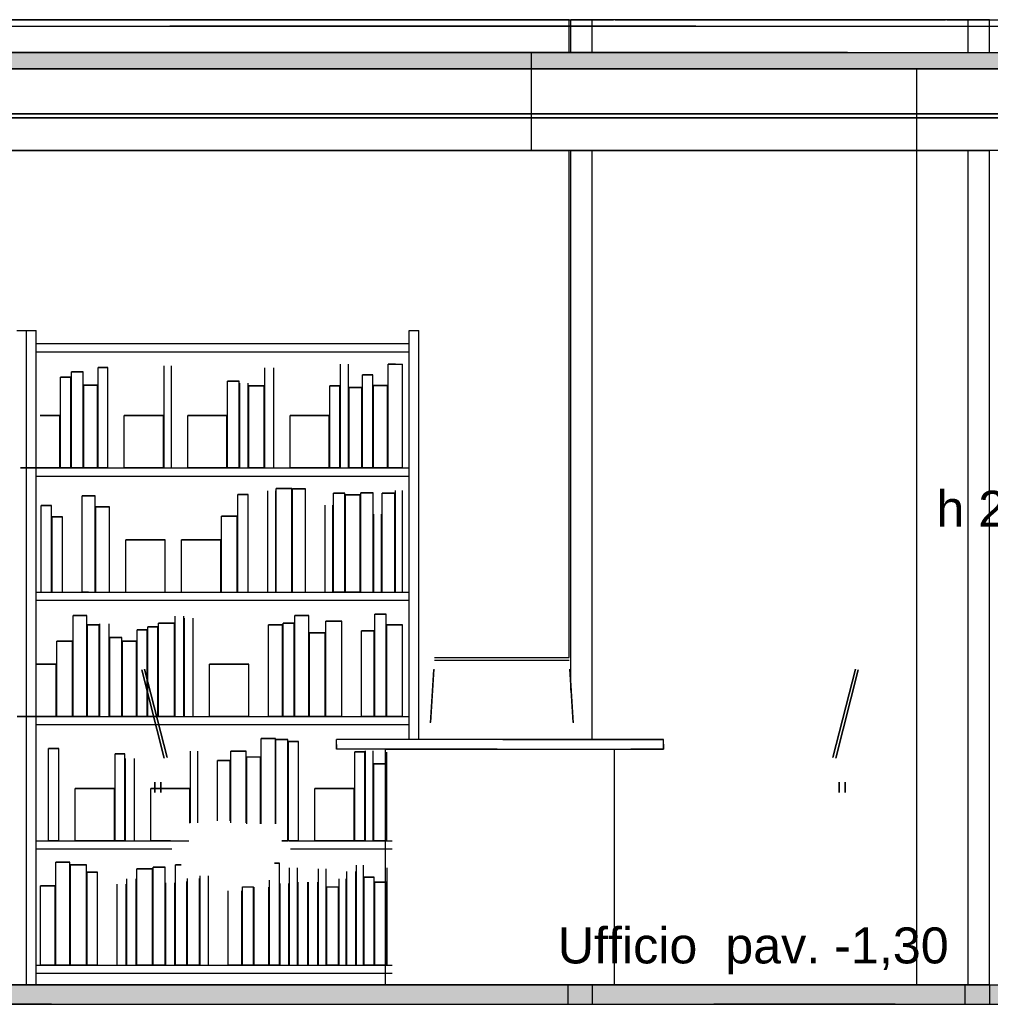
# Model space of a CAD drawing. Header units: millimetres. Extents: x -8297 to 34045, y -61360 to 6071.
# Tile 54 of 68: x 11829 to 14798, y -21360 to -18350. Entities that reach past the tile are written whole.
import ezdxf
from ezdxf.enums import TextEntityAlignment as Align

# ---------------------------------------------------------------- set-up
doc = ezdxf.new("R2010")
doc.units = ezdxf.units.MM
for name, color, linetype in [('S-QUOTE', 40, 'Continuous'), ('S-TAGLIO-ARR', 9, 'Continuous'), ('S-TAGLIO-CS', 9, 'Continuous'), ('S-TAGLIO-PAV', 33, 'Continuous'), ('S-TAGLIO-SOFF', 8, 'Continuous'), ('S-TESTI', 7, 'Continuous'), ('S-VISTA', 8, 'Continuous'), ('S-VISTA-ARREDI', 9, 'Continuous')]:
    doc.layers.add(name, color=color, linetype=linetype)
doc.styles.add('VISIO', font='arial.ttf')

msp = doc.modelspace()

# ---------------------------------------------------------------- hatches: boundary and pattern name
at = {"layer": 'S-TAGLIO-CS'}
msp.add_hatch(color=9, dxfattribs=at).paths.add_polyline_path([(12322, -18500), (11468, -18500), (11460, -18500), (11448, -18500), (11448, -18478), (11448, -18450), (14360, -18450), (15234, -18450), (16728, -18450), (16728, -18472), (16728, -18500), (16720, -18500), (16708, -18500), (15234, -18500), (12322, -18500)])
at = {"layer": 'S-TAGLIO-PAV'}
msp.add_hatch(color=33, dxfattribs=at).paths.add_polyline_path([(10696, -21300), (10780, -21300), (12052, -21300), (12138, -21300), (12288, -21300), (13896, -21300), (13928, -21300), (13952, -21300), (14506, -21300), (14542, -21300), (14908, -21300), (14946, -21300), (14958, -21300), (15294, -21300), (15340, -21300), (16412, -21300), (16456, -21300), (16486, -21300), (16556, -21300), (17246, -21300), (17290, -21300), (17406, -21300), (17410, -21300), (17436, -21300), (17450, -21300), (17450, -21322), (17450, -21360), (17424, -21360), (17410, -21360), (17406, -21360), (17290, -21360), (17246, -21360), (16556, -21360), (16486, -21360), (16456, -21360), (16412, -21360), (15354, -21360), (15340, -21360), (15294, -21360), (14946, -21360), (14908, -21360), (14542, -21360), (14506, -21360), (13952, -21360), (13928, -21360), (13896, -21360), (12288, -21360), (12138, -21360), (12052, -21360), (11926, -21360), (10696, -21360), (10696, -21322), (10696, -21300)])

# ---------------------------------------------------------------- linework, layer by layer
at = {"layer": 'S-QUOTE'}
msp.add_line((14572.5, -21300), (14572.5, -18500), dxfattribs=at)
at = {"layer": 'S-TAGLIO-ARR'}
for p, q in [((13306.5, -20550), (12798, -20550)), ((12798, -20565.3), (12798, -20550)), ((13306.5, -20550), (13798, -20550)), ((13798, -20564.7), (13798, -20550)), ((12798, -20565.3), (12798, -20580)), ((13289.5, -20580), (12798, -20580)), ((13289.5, -20580), (13798, -20580)), ((13798, -20564.7), (13798, -20580))]:
    msp.add_line(p, q, dxfattribs=at)
at = {"layer": 'S-TAGLIO-CS'}
for p, q in [((14360.8, -18450), (11449, -18450)), ((14360.8, -18450), (15233.2, -18450)), ((12321.4, -18500), (11449, -18500)), ((12321.4, -18500), (15233.2, -18500))]:
    msp.add_line(p, q, dxfattribs=at)
at = {"layer": 'S-TAGLIO-PAV'}
for p, q in [((10779.9, -21300), (12053, -21300)), ((12053, -21300), (12137.6, -21300)), ((12137.6, -21300), (12288.5, -21300)), ((13896.6, -21300), (12288.5, -21300)), ((13896.6, -21300), (13928.8, -21300)), ((13928.8, -21300), (13952.4, -21300)), ((13952.4, -21300), (14506.8, -21300)), ((14506.8, -21300), (14542.2, -21300)), ((14542.2, -21300), (14908.2, -21300)), ((11926.6, -21360), (10695, -21360)), ((11926.6, -21360), (12053, -21360)), ((12053, -21360), (12137.6, -21360)), ((12137.6, -21360), (12288.5, -21360)), ((12288.5, -21360), (13896.6, -21360)), ((13896.6, -21360), (13928.8, -21360)), ((13928.8, -21360), (13952.4, -21360)), ((14506.8, -21360), (13952.4, -21360)), ((14506.8, -21360), (14542.2, -21360)), ((14542.2, -21360), (14908.2, -21360))]:
    msp.add_line(p, q, dxfattribs=at)
at = {"layer": 'S-TAGLIO-SOFF'}
for p, q in [((10779.9, -18370), (12053, -18370)), ((12053, -18370), (12137.6, -18370)), ((12137.6, -18370), (12288.5, -18370)), ((13896.6, -18370), (12288.5, -18370)), ((13896.6, -18370), (13928.8, -18370)), ((13928.8, -18370), (13952.4, -18370)), ((13952.4, -18370), (14506.8, -18370)), ((14506.8, -18370), (14542.2, -18370)), ((14542.2, -18370), (14908.2, -18370))]:
    msp.add_line(p, q, dxfattribs=at)
at = {"layer": 'S-VISTA'}
for p, q in [((10680, -18350), (13580, -18350)), ((13510, -18350), (10700, -18350)), ((13510, -18450), (13510, -18350)), ((13580, -18350), (13515, -18350)), ((13515, -18450), (13515, -18350)), ((13580, -18350), (13645, -18350)), ((14730, -18350), (13580, -18350)), ((13580, -18450), (13580, -18350)), ((13650, -18350), (14660, -18350)), ((14665, -18350), (14730, -18350)), ((14730, -18350), (15510, -18350)), ((14795, -18350), (14730, -18350)), ((14730, -18450), (14730, -18350)), ((14795, -18450), (14795, -18350)), ((10690, -18370), (13505, -18370)), ((13505, -18370), (13580, -18370)), ((13580, -18370), (14720, -18370)), ((14720, -18370), (14795, -18370)), ((14795, -18370), (15580, -18370)), ((11449, -18450), (13394, -18450)), ((13394, -18450), (16729, -18450)), ((13394, -18500), (13394, -18450)), ((11449, -18500), (13394, -18500)), ((11449, -18500), (13394, -18500)), ((13394, -18500), (11469, -18500)), ((13394, -18500), (16729, -18500)), ((13394, -18500), (16729, -18500)), ((16709, -18500), (13394, -18500)), ((13394, -18650), (13394, -18500)), ((13394, -18650), (13394, -18500)), ((11449, -18650), (13394, -18650)), ((13394, -18650), (11469, -18650)), ((11539, -18638), (13394, -18638)), ((11539, -18650), (13394, -18650)), ((13394, -18650), (11549, -18650)), ((13394, -18638), (11569, -18638)), ((13394, -18650), (11569, -18650)), ((13394, -18638), (16639, -18638)), ((16609, -18638), (13394, -18638)), ((14916, -18650), (13394, -18650)), ((13394, -18750), (13394, -18650)), ((13394, -18650), (16639, -18650)), ((16609, -18650), (13394, -18650)), ((13394, -18650), (16729, -18650)), ((16709, -18650), (13394, -18650)), ((10700, -18750), (13510, -18750)), ((13394, -18750), (11549, -18750)), ((14916, -18750), (13394, -18750)), ((13510, -20300), (13510, -18750)), ((13515, -20400), (13515, -18750)), ((13515, -18750), (13580, -18750)), ((13580, -20550), (13580, -18750)), ((13580, -18750), (14730, -18750)), ((14730, -21300), (14730, -18750)), ((14730, -18750), (14795, -18750)), ((14795, -21300), (14795, -18750)), ((10690, -21300), (13505, -21300)), ((13510, -21300), (10700, -21300)), ((13505, -21300), (13580, -21300)), ((13505, -21300), (13505, -21360)), ((13505, -21300), (13505, -21360)), ((13580, -21300), (13515, -21300)), ((14730, -21300), (13580, -21300)), ((13580, -21300), (14720, -21300)), ((13580, -21300), (13580, -21360)), ((14720, -21300), (14795, -21300)), ((14720, -21300), (14720, -21360)), ((14795, -21300), (14730, -21300)), ((14795, -21300), (15580, -21300)), ((14795, -21300), (14795, -21360)), ((14795, -21300), (14795, -21360)), ((10690, -21360), (13505, -21360)), ((13505, -21360), (13580, -21360)), ((13580, -21360), (14720, -21360)), ((14720, -21360), (14795, -21360)), ((14795, -21360), (15580, -21360))]:
    msp.add_line(p, q, dxfattribs=at)
at = {"layer": 'S-VISTA-ARREDI'}
for p, q in [((11820, -19300), (11850, -19300)), ((11850, -21300), (11850, -19300)), ((11850, -19300), (11880, -19300)), ((11850, -21300), (11850, -19300)), ((11880, -21300), (11880, -19300)), ((13020, -19300), (13050, -19300)), ((13020, -20550), (13020, -19300)), ((13050, -20550), (13050, -19300)), ((11880, -19340), (13020, -19340)), ((11880, -19365), (13020, -19365)), ((12099, -19413), (12069, -19413)), ((12069, -19413), (12099, -19413)), ((12069, -19464.2), (12069, -19413)), ((12069, -19720), (12069, -19413)), ((12099, -19720), (12099, -19413)), ((12099, -19720), (12099, -19413)), ((12271, -19564), (12271, -19408)), ((12271, -19720), (12271, -19408)), ((12293, -19720), (12293, -19408)), ((12293, -19720), (12293, -19408)), ((12579, -19465), (12579, -19414)), ((12579, -19720), (12579, -19414)), ((12606, -19720), (12606, -19414)), ((12606, -19720), (12606, -19414)), ((12810, -19561.5), (12810, -19403)), ((12810, -19720), (12810, -19403)), ((12835, -19455.8), (12835, -19403)), ((12835, -19720), (12835, -19403)), ((12978, -19403), (12956, -19403)), ((12956, -19403), (13000, -19403)), ((12956, -19455.8), (12956, -19403)), ((12956, -19720), (12956, -19403)), ((13000, -19720), (13000, -19403)), ((11986, -19443), (11954, -19443)), ((11954, -19443), (11986, -19443)), ((11954, -19553.8), (11954, -19443)), ((11954, -19720), (11954, -19443)), ((11986, -19553.8), (11986, -19443)), ((11986, -19720), (11986, -19443)), ((12023, -19426), (11988, -19426)), ((11988, -19426), (12023, -19426)), ((11988, -19543.6), (11988, -19426)), ((11988, -19720), (11988, -19426)), ((12023, -19720), (12023, -19426)), ((12909, -19436), (12878, -19436)), ((12878, -19436), (12909, -19436)), ((12878, -19720), (12878, -19436)), ((12909, -19720), (12909, -19436)), ((12067, -19467), (12025, -19467)), ((12025, -19467), (12067, -19467)), ((12025, -19720), (12025, -19467)), ((12067, -19720), (12067, -19467)), ((12500, -19455), (12465, -19455)), ((12465, -19455), (12500, -19455)), ((12465, -19561), (12465, -19455)), ((12465, -19720), (12465, -19455)), ((12500, -19720), (12500, -19455)), ((12502, -19720), (12502, -19461)), ((12528, -19720), (12528, -19461)), ((12577, -19469), (12530, -19469)), ((12530, -19469), (12577, -19469)), ((12530, -19720), (12530, -19469)), ((12577, -19720), (12577, -19469)), ((12808, -19469), (12778, -19469)), ((12778, -19469), (12808, -19469)), ((12778, -19569.4), (12778, -19469)), ((12778, -19720), (12778, -19469)), ((12808, -19569.4), (12808, -19469)), ((12808, -19720), (12808, -19469)), ((12876, -19474), (12837, -19474)), ((12837, -19474), (12876, -19474)), ((12837, -19720), (12837, -19474)), ((12876, -19720), (12876, -19474)), ((12954, -19468), (12911, -19468)), ((12911, -19468), (12954, -19468)), ((12911, -19720), (12911, -19468)), ((12954, -19720), (12954, -19468)), ((11952, -19560), (11892, -19560)), ((11892, -19560), (11952, -19560)), ((11952, -19720), (11952, -19560)), ((12269, -19560), (12149, -19560)), ((12149, -19560), (12269, -19560)), ((12149, -19720), (12149, -19560)), ((12149, -19720), (12149, -19560)), ((12269, -19720), (12269, -19560)), ((12463, -19560), (12343, -19560)), ((12343, -19560), (12463, -19560)), ((12343, -19720), (12343, -19560)), ((12343, -19720), (12343, -19560)), ((12463, -19720), (12463, -19560)), ((12776, -19560), (12656, -19560)), ((12656, -19560), (12776, -19560)), ((12656, -19720), (12656, -19560)), ((12656, -19720), (12656, -19560)), ((12776, -19720), (12776, -19560)), ((11952, -19720), (11832, -19720)), ((11832, -19720), (11952, -19720)), ((11880, -19720), (13020, -19720)), ((11880, -19745), (13020, -19745)), ((11986, -19720), (11954, -19720)), ((11954, -19720), (11986, -19720)), ((12023, -19720), (11988, -19720)), ((11988, -19720), (12023, -19720)), ((12067, -19720), (12025, -19720)), ((12025, -19720), (12067, -19720)), ((12099, -19720), (12069, -19720)), ((12069, -19720), (12099, -19720)), ((12269, -19720), (12149, -19720)), ((12149, -19720), (12269, -19720)), ((12463, -19720), (12343, -19720)), ((12343, -19720), (12463, -19720)), ((12500, -19720), (12465, -19720)), ((12465, -19720), (12500, -19720)), ((12577, -19720), (12530, -19720)), ((12530, -19720), (12577, -19720)), ((12776, -19720), (12656, -19720)), ((12656, -19720), (12776, -19720)), ((12808, -19720), (12778, -19720)), ((12778, -19720), (12808, -19720)), ((12876, -19720), (12837, -19720)), ((12837, -19720), (12876, -19720)), ((12909, -19720), (12878, -19720)), ((12878, -19720), (12909, -19720)), ((12954, -19720), (12911, -19720)), ((12911, -19720), (12954, -19720)), ((13000, -19720), (12956, -19720)), ((12956, -19720), (13000, -19720)), ((12528, -19802), (12496, -19802)), ((12496, -19802), (12528, -19802)), ((12496, -19861.6), (12496, -19802)), ((12496, -20100), (12496, -19802)), ((12528, -20100), (12528, -19802)), ((12528, -20100), (12528, -19802)), ((12588, -20100), (12588, -19790)), ((12588, -20100), (12588, -19790)), ((12612, -20100), (12612, -19790)), ((12612, -20100), (12612, -19790)), ((12661, -19783), (12614, -19783)), ((12614, -19783), (12661, -19783)), ((12614, -20100), (12614, -19783)), ((12614, -20100), (12614, -19783)), ((12661, -20100), (12661, -19783)), ((12703, -19784), (12663, -19784)), ((12663, -19784), (12703, -19784)), ((12663, -20100), (12663, -19784)), ((12703, -20100), (12703, -19784)), ((12703, -20100), (12703, -19784)), ((12824, -19797), (12789, -19797)), ((12789, -19797), (12824, -19797)), ((12789, -20100), (12789, -19797)), ((12789, -20100), (12789, -19797)), ((12824, -20100), (12824, -19797)), ((12824, -20100), (12824, -19797)), ((12870, -19803), (12826, -19803)), ((12826, -19803), (12870, -19803)), ((12826, -20100), (12826, -19803)), ((12826, -20100), (12826, -19803)), ((12870, -20100), (12870, -19803)), ((12870, -20100), (12870, -19803)), ((12910, -19796), (12872, -19796)), ((12872, -19796), (12910, -19796)), ((12872, -20100), (12872, -19796)), ((12872, -20100), (12872, -19796)), ((12910, -19846.7), (12910, -19796)), ((12910, -20100), (12910, -19796)), ((12976, -19797), (12938, -19797)), ((12938, -19797), (12976, -19797)), ((12938, -19847.5), (12938, -19797)), ((12938, -20100), (12938, -19797)), ((12976, -20100), (12976, -19797)), ((12978, -20100), (12978, -19789)), ((13000, -20100), (13000, -19789)), ((11926, -19835), (11895, -19835)), ((11895, -19835), (11926, -19835)), ((11895, -20100), (11895, -19835)), ((11926, -20100), (11926, -19835)), ((12060, -19806), (12020, -19806)), ((12020, -19806), (12060, -19806)), ((12020, -20100), (12020, -19806)), ((12020, -20100), (12020, -19806)), ((12060, -20100), (12060, -19806)), ((12763, -20100), (12763, -19834)), ((12763, -20100), (12763, -19834)), ((12787, -20100), (12787, -19834)), ((12787, -20100), (12787, -19834)), ((12104, -19839), (12062, -19839)), ((12062, -19839), (12104, -19839)), ((12062, -20100), (12062, -19839)), ((12104, -20100), (12104, -19839)), ((12104, -20100), (12104, -19839)), ((12912, -20100), (12912, -19862)), ((12936, -20100), (12936, -19862)), ((11960, -19870), (11928, -19870)), ((11928, -19870), (11960, -19870)), ((11928, -20100), (11928, -19870)), ((11960, -20100), (11960, -19870)), ((11960, -20100), (11960, -19870)), ((12494, -19868), (12446, -19868)), ((12446, -19868), (12494, -19868)), ((12446, -19926), (12446, -19868)), ((12446, -20100), (12446, -19868)), ((12494, -20100), (12494, -19868)), ((12274, -19940), (12154, -19940)), ((12154, -19940), (12274, -19940)), ((12154, -20100), (12154, -19940)), ((12154, -20100), (12154, -19940)), ((12274, -20100), (12274, -19940)), ((12444, -19940), (12324, -19940)), ((12324, -19940), (12444, -19940)), ((12324, -20100), (12324, -19940)), ((12324, -20100), (12324, -19940)), ((12444, -20100), (12444, -19940)), ((11880, -20100), (13020, -20100)), ((11895, -20100), (11926, -20100)), ((11928, -20100), (11960, -20100)), ((12040, -20100), (12020, -20100)), ((12020, -20100), (12060, -20100)), ((12062, -20100), (12104, -20100)), ((12154, -20100), (12274, -20100)), ((12324, -20100), (12444, -20100)), ((12446, -20100), (12494, -20100)), ((12496, -20100), (12528, -20100)), ((12614, -20100), (12661, -20100)), ((12663, -20100), (12703, -20100)), ((12824, -20100), (12789, -20100)), ((12789, -20100), (12824, -20100)), ((12870, -20100), (12826, -20100)), ((12826, -20100), (12870, -20100)), ((12872, -20100), (12910, -20100)), ((12938, -20100), (12976, -20100)), ((11880, -20125), (13020, -20125)), ((12950, -20167), (12915, -20167)), ((12915, -20167), (12950, -20167)), ((12915, -20219.2), (12915, -20167)), ((12915, -20480), (12915, -20167)), ((12950, -20480), (12950, -20167)), ((12035, -20171), (11993, -20171)), ((11993, -20171), (12035, -20171)), ((11993, -20222.5), (11993, -20171)), ((11993, -20480), (11993, -20171)), ((12035, -20480), (12035, -20171)), ((12074, -20480), (12074, -20197)), ((12103, -20480), (12103, -20197)), ((12303, -20195), (12254, -20195)), ((12254, -20195), (12303, -20195)), ((12254, -20480), (12254, -20195)), ((12303, -20480), (12303, -20195)), ((12305, -20480), (12305, -20173)), ((12331, -20480), (12331, -20173)), ((12333, -20480), (12333, -20180)), ((12360, -20480), (12360, -20180)), ((12360, -20480), (12360, -20180)), ((12669, -20195), (12635, -20195)), ((12635, -20195), (12669, -20195)), ((12635, -20480), (12635, -20195)), ((12669, -20480), (12669, -20195)), ((12713, -20171), (12671, -20171)), ((12671, -20171), (12713, -20171)), ((12671, -20480), (12671, -20171)), ((12713, -20222.5), (12713, -20171)), ((12713, -20480), (12713, -20171)), ((12814, -20189), (12765, -20189)), ((12765, -20189), (12814, -20189)), ((12765, -20480), (12765, -20189)), ((12814, -20480), (12814, -20189)), ((12814, -20480), (12814, -20189)), ((12072, -20200), (12037, -20200)), ((12037, -20200), (12072, -20200)), ((12037, -20480), (12037, -20200)), ((12072, -20480), (12072, -20200)), ((12219, -20215), (12188, -20215)), ((12188, -20215), (12219, -20215)), ((12188, -20480), (12188, -20215)), ((12219, -20480), (12219, -20215)), ((12252, -20206), (12221, -20206)), ((12221, -20206), (12252, -20206)), ((12221, -20480), (12221, -20206)), ((12252, -20480), (12252, -20206)), ((12633, -20200), (12590, -20200)), ((12590, -20200), (12633, -20200)), ((12590, -20480), (12590, -20200)), ((12590, -20480), (12590, -20200)), ((12633, -20480), (12633, -20200)), ((12763, -20224), (12715, -20224)), ((12715, -20224), (12763, -20224)), ((12715, -20480), (12715, -20224)), ((12763, -20480), (12763, -20224)), ((12913, -20218), (12874, -20218)), ((12874, -20218), (12913, -20218)), ((12874, -20480), (12874, -20218)), ((12874, -20480), (12874, -20218)), ((12913, -20480), (12913, -20218)), ((13000, -20200), (12952, -20200)), ((12952, -20200), (13000, -20200)), ((12952, -20480), (12952, -20200)), ((13000, -20480), (13000, -20200)), ((11991, -20250), (11943, -20250)), ((11943, -20250), (11991, -20250)), ((11943, -20307.5), (11943, -20250)), ((11943, -20480), (11943, -20250)), ((11991, -20480), (11991, -20250)), ((12142, -20239), (12105, -20239)), ((12105, -20239), (12142, -20239)), ((12105, -20480), (12105, -20239)), ((12142, -20480), (12142, -20239)), ((12186, -20250), (12144, -20250)), ((12144, -20250), (12186, -20250)), ((12144, -20480), (12144, -20250)), ((12186, -20480), (12186, -20250)), ((13510, -20301), (13098, -20301)), ((13510, -20309), (13098, -20309)), ((11941, -20320), (11881, -20320)), ((11881, -20320), (11941, -20320)), ((11941, -20480), (11941, -20320)), ((12271, -20608), (12203, -20338)), ((12203, -20338), (12271, -20608)), ((12211, -20335), (12280, -20605)), ((12280, -20605), (12211, -20335)), ((12530, -20320), (12410, -20320)), ((12410, -20320), (12530, -20320)), ((12410, -20480), (12410, -20320)), ((12410, -20480), (12410, -20320)), ((12530, -20480), (12530, -20320)), ((12530, -20480), (12530, -20320)), ((13096, -20335), (13085.8, -20497)), ((13085.8, -20500), (13096, -20338)), ((13522.2, -20497), (13512, -20335)), ((13512, -20338), (13522.2, -20500)), ((14385, -20335), (14316, -20605)), ((14316, -20605), (14385, -20335)), ((14325, -20608), (14393, -20338)), ((14393, -20338), (14325, -20608)), ((11941, -20480), (11821, -20480)), ((11821, -20480), (11941, -20480)), ((11880, -20480), (13020, -20480)), ((11991, -20480), (11943, -20480)), ((11943, -20480), (11991, -20480)), ((12035, -20480), (11993, -20480)), ((11993, -20480), (12035, -20480)), ((12072, -20480), (12037, -20480)), ((12037, -20480), (12072, -20480)), ((12142, -20480), (12105, -20480)), ((12105, -20480), (12142, -20480)), ((12186, -20480), (12144, -20480)), ((12144, -20480), (12186, -20480)), ((12219, -20480), (12188, -20480)), ((12188, -20480), (12219, -20480)), ((12252, -20480), (12221, -20480)), ((12221, -20480), (12252, -20480)), ((12303, -20480), (12254, -20480)), ((12254, -20480), (12303, -20480)), ((12530, -20480), (12410, -20480)), ((12410, -20480), (12530, -20480)), ((12633, -20480), (12590, -20480)), ((12590, -20480), (12633, -20480)), ((12669, -20480), (12635, -20480)), ((12635, -20480), (12669, -20480)), ((12713, -20480), (12671, -20480)), ((12671, -20480), (12713, -20480)), ((12763, -20480), (12715, -20480)), ((12715, -20480), (12763, -20480)), ((12814, -20480), (12765, -20480)), ((12765, -20480), (12814, -20480)), ((12913, -20480), (12874, -20480)), ((12874, -20480), (12913, -20480)), ((12950, -20480), (12915, -20480)), ((12915, -20480), (12950, -20480)), ((13000, -20480), (12952, -20480)), ((12952, -20480), (13000, -20480)), ((11880, -20505), (13020, -20505)), ((12611, -20547), (12568, -20547)), ((12568, -20547), (12611, -20547)), ((12568, -20599.2), (12568, -20547)), ((12568, -20807.8), (12568, -20547)), ((12611, -20807.8), (12611, -20547)), ((12649, -20550), (12613, -20550)), ((12613, -20550), (12649, -20550)), ((12613, -20808.3), (12613, -20550)), ((12649, -20860), (12649, -20550)), ((12649, -20860), (12649, -20550)), ((12682, -20557), (12651, -20557)), ((12651, -20557), (12682, -20557)), ((12651, -20860), (12651, -20557)), ((12651, -20860), (12651, -20557)), ((12682, -20860), (12682, -20557)), ((12682, -20860), (12682, -20557)), ((13798, -20550), (12798, -20550)), ((12798, -20580), (12798, -20550)), ((13798, -20580), (13798, -20550)), ((11949, -20578), (11917, -20578)), ((11917, -20578), (11949, -20578)), ((11917, -20860), (11917, -20578)), ((11917, -20860), (11917, -20578)), ((11949, -20860), (11949, -20578)), ((11949, -20860), (11949, -20578)), ((12352, -20695.6), (12352, -20586)), ((12352, -20805.2), (12352, -20586)), ((12374, -20695.6), (12374, -20586)), ((12374, -20805.2), (12374, -20586)), ((12522, -20586), (12475, -20586)), ((12475, -20586), (12522, -20586)), ((12475, -20805.2), (12475, -20586)), ((12522, -20805.2), (12522, -20586)), ((12948, -20580), (12798, -20580)), ((12885, -20588), (12854, -20588)), ((12854, -20588), (12885, -20588)), ((12854, -20696.8), (12854, -20588)), ((12854, -20860), (12854, -20588)), ((12885, -20696.8), (12885, -20588)), ((12885, -20860), (12885, -20588)), ((12887, -20695), (12887, -20585)), ((12887, -20860), (12887, -20585)), ((12910, -20860), (12910, -20585)), ((12948, -20580), (13648, -20580)), ((12948, -21300), (12948, -20580)), ((12948, -21300), (12948, -20580)), ((13648, -21300), (13648, -20580)), ((13798, -20580), (13698, -20580)), ((12151, -20594), (12121, -20594)), ((12121, -20594), (12151, -20594)), ((12121, -20647.2), (12121, -20594)), ((12121, -20860), (12121, -20594)), ((12151, -20860), (12151, -20594)), ((12153, -20860), (12153, -20609)), ((12180, -20860), (12180, -20609)), ((12180, -20860), (12180, -20609)), ((12473, -20615), (12434, -20615)), ((12434, -20615), (12473, -20615)), ((12434, -20798.8), (12434, -20615)), ((12434, -20798.8), (12434, -20615)), ((12473, -20798.8), (12473, -20615)), ((12473, -20798.8), (12473, -20615)), ((12524, -20603), (12566, -20603)), ((12524, -20808.6), (12524, -20603)), ((12566, -20808.6), (12566, -20603)), ((12952, -20860), (12952, -20589)), ((12950, -20625), (12912, -20625)), ((12912, -20625), (12950, -20625)), ((12912, -20860), (12912, -20625)), ((12950, -20860), (12950, -20625)), ((12119, -20700), (11999, -20700)), ((11999, -20700), (12119, -20700)), ((11999, -20860), (11999, -20700)), ((11999, -20860), (11999, -20700)), ((12119, -20860), (12119, -20700)), ((12350, -20700), (12230, -20700)), ((12230, -20700), (12350, -20700)), ((12230, -20860), (12230, -20700)), ((12230, -20860), (12230, -20700)), ((12242, -20681), (12242, -20712)), ((12242, -20712), (12242, -20681)), ((12242, -20681), (12242, -20712)), ((12242, -20712), (12242, -20681)), ((12261, -20681), (12261, -20712)), ((12261, -20712), (12261, -20681)), ((12261, -20681), (12261, -20712)), ((12261, -20712), (12261, -20681)), ((12350, -20806.7), (12350, -20700)), ((12852, -20700), (12732, -20700)), ((12732, -20700), (12852, -20700)), ((12732, -20860), (12732, -20700)), ((12732, -20860), (12732, -20700)), ((12852, -20860), (12852, -20700)), ((14335, -20681), (14335, -20712)), ((14335, -20712), (14335, -20681)), ((14335, -20681), (14335, -20712)), ((14335, -20712), (14335, -20681)), ((14354, -20681), (14354, -20712)), ((14354, -20712), (14354, -20681)), ((14354, -20681), (14354, -20712)), ((14354, -20712), (14354, -20681)), ((11880, -20860), (12346.4, -20860)), ((11880, -20885), (12294.5, -20885)), ((11949, -20860), (11917, -20860)), ((11917, -20860), (11949, -20860)), ((12119, -20860), (11999, -20860)), ((11999, -20860), (12119, -20860)), ((12151, -20860), (12121, -20860)), ((12121, -20860), (12151, -20860)), ((12290, -20860), (12230, -20860)), ((12230, -20860), (12290, -20860)), ((12649, -20860), (12631, -20860)), ((12631, -20860), (12649, -20860)), ((12682, -20860), (12651, -20860)), ((12651, -20860), (12682, -20860)), ((12657.3, -20860), (12968.2, -20860)), ((12657.3, -20885), (12968.2, -20885)), ((12852, -20860), (12732, -20860)), ((12732, -20860), (12852, -20860)), ((12885, -20860), (12854, -20860)), ((12854, -20860), (12885, -20860)), ((12950, -20860), (12912, -20860)), ((12912, -20860), (12950, -20860)), ((11983, -20925), (11940, -20925)), ((11940, -20925), (11983, -20925)), ((11940, -20977.5), (11940, -20925)), ((11940, -21240), (11940, -20925)), ((11983, -21240), (11983, -20925)), ((12034, -20934), (11985, -20934)), ((11985, -20934), (12034, -20934)), ((11985, -21240), (11985, -20934)), ((12034, -21240), (12034, -20934)), ((12235, -20946), (12187, -20946)), ((12187, -20946), (12235, -20946)), ((12187, -21240), (12187, -20946)), ((12235, -21240), (12235, -20946)), ((12274, -20941), (12237, -20941)), ((12237, -20941), (12274, -20941)), ((12237, -21240), (12237, -20941)), ((12274, -21240), (12274, -20941)), ((12274, -21240), (12274, -20941)), ((12323, -20934), (12306, -20934)), ((12306, -20934), (12323, -20934)), ((12306, -21240), (12306, -20934)), ((12306, -21240), (12306, -20934)), ((12624, -20929), (12608.5, -20929)), ((12608.5, -20929), (12624, -20929)), ((12624, -21240), (12624, -20929)), ((12624, -21240), (12624, -20929)), ((12654, -21240), (12654, -20943)), ((12654, -21240), (12654, -20943)), ((12679, -21240), (12679, -20943)), ((12743, -21240), (12743, -20946)), ((12766, -21240), (12766, -20946)), ((12859, -21240), (12859, -20935)), ((12881, -21240), (12881, -20935)), ((12953, -21240), (12953, -20943)), ((12067, -20956), (12036, -20956)), ((12036, -20956), (12067, -20956)), ((12036, -21240), (12036, -20956)), ((12067, -21240), (12067, -20956)), ((12067, -21240), (12067, -20956)), ((12157, -21240), (12157, -20976)), ((12157, -21240), (12157, -20976)), ((12185, -21240), (12185, -20976)), ((12342, -21240), (12342, -20975.8)), ((12379, -21240), (12379, -20975.8)), ((12381, -21240), (12381, -20967)), ((12407, -21240), (12407, -20967)), ((12806, -21240), (12806, -20976)), ((12828, -21240), (12828, -20976)), ((12830, -21240), (12830, -20954)), ((12857, -21240), (12857, -20954)), ((12913, -20971), (12883, -20971)), ((12883, -20971), (12913, -20971)), ((12883, -21240), (12883, -20971)), ((12913, -21240), (12913, -20971)), ((11938, -20998), (11893, -20998)), ((11893, -20998), (11938, -20998)), ((11893, -21240), (11893, -20998)), ((11938, -21240), (11938, -20998)), ((12127, -21240), (12127, -20993)), ((12127, -21240), (12127, -20993)), ((12155, -21240), (12155, -20993)), ((12155, -21240), (12155, -20993)), ((12276, -21240), (12276, -20989)), ((12276, -21240), (12276, -20989)), ((12304, -21240), (12304, -20989)), ((12304, -21240), (12304, -20989)), ((12340, -21240), (12340, -20985)), ((12511, -21001), (12544, -21001)), ((12511, -21240), (12511, -21001)), ((12544, -21240), (12544, -21001)), ((12546, -21240), (12546, -21002.4)), ((12591, -21240), (12591, -21002.4)), ((12593, -21240), (12593, -20980.8)), ((12626, -21240), (12626, -20991)), ((12626, -21240), (12626, -20991)), ((12652, -21240), (12652, -20991)), ((12652, -21240), (12652, -20991)), ((12681, -21240), (12681, -20987)), ((12710, -21240), (12710, -20987)), ((12712, -21240), (12712, -20987)), ((12741, -21240), (12741, -20987)), ((12768, -21001), (12804, -21001)), ((12768, -21240), (12768, -21001)), ((12804, -21240), (12804, -21001)), ((12951, -20987), (12915, -20987)), ((12915, -20987), (12951, -20987)), ((12915, -21240), (12915, -20987)), ((12951, -21240), (12951, -20987)), ((12467, -21070.2), (12467, -21013.6)), ((12467, -21240), (12467, -21013.6)), ((12509, -21240), (12509, -21013.6)), ((11880, -21240), (12968.2, -21240)), ((11938, -21240), (11893, -21240)), ((11893, -21240), (11938, -21240)), ((11983, -21240), (11940, -21240)), ((11940, -21240), (11983, -21240)), ((12034, -21240), (11985, -21240)), ((11985, -21240), (12034, -21240)), ((12067, -21240), (12036, -21240)), ((12036, -21240), (12067, -21240)), ((12235, -21240), (12187, -21240)), ((12187, -21240), (12235, -21240)), ((12274, -21240), (12237, -21240)), ((12237, -21240), (12274, -21240)), ((12340, -21240), (12306, -21240)), ((12306, -21240), (12340, -21240)), ((12379, -21240), (12342, -21240)), ((12342, -21240), (12379, -21240)), ((12509, -21240), (12467, -21240)), ((12467, -21240), (12509, -21240)), ((12544, -21240), (12511, -21240)), ((12511, -21240), (12544, -21240)), ((12591, -21240), (12546, -21240)), ((12546, -21240), (12591, -21240)), ((12624, -21240), (12593, -21240)), ((12593, -21240), (12624, -21240)), ((12804, -21240), (12768, -21240)), ((12768, -21240), (12804, -21240)), ((12913, -21240), (12883, -21240)), ((12883, -21240), (12913, -21240)), ((12951, -21240), (12915, -21240)), ((12915, -21240), (12951, -21240)), ((11880, -21265), (12968.2, -21265)), ((11820, -21300), (11850, -21300)), ((11850, -21300), (11880, -21300)), ((12948, -21300), (13648, -21300)), ((13648, -21300), (12948, -21300)), ((13020, -21300), (13050, -21300))]:
    msp.add_line(p, q, dxfattribs=at)

# ---------------------------------------------------------------- texts
at = {"layer": 'S-QUOTE', "style": 'VISIO'}
msp.add_text('h 2,80', height=110, dxfattribs=at).set_placement((14632.5, -19900))
at = {"layer": 'S-TESTI', "style": 'VISIO'}
msp.add_text('Ufficio  pav. -1,30', height=110, dxfattribs=at).set_placement((14072.5, -21180), align=Align.MIDDLE_CENTER)

doc.saveas('drawing.dxf')
